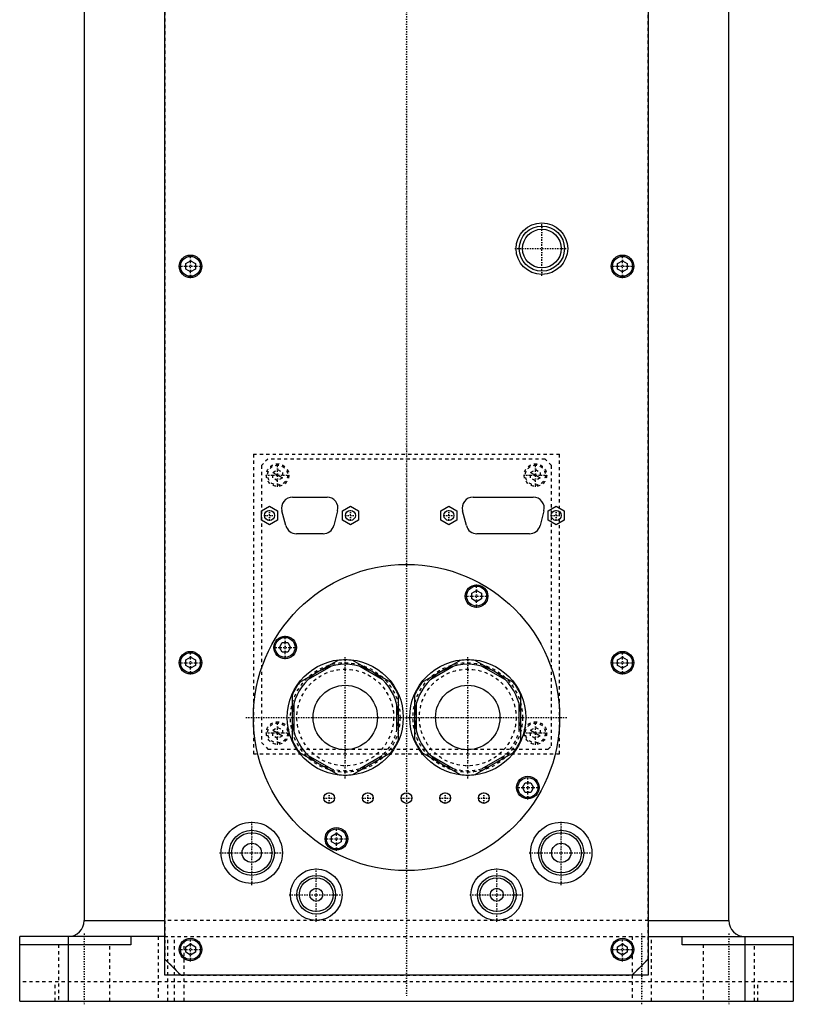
# Model space of a CAD drawing. Extents: x -120 to 120, y -1 to 1168.
# Tile 1 of 8: x -120 to 120, y -1 to 305. Entities that reach past the tile are written whole.
import ezdxf

# ---------------------------------------------------------------- set-up
doc = ezdxf.new("R2010")
doc.units = 0
doc.linetypes.add('CENTER', pattern=[1.5, 0.45, -0.5, 0.05, -0.5])
doc.linetypes.add('DASHED', pattern=[2, 1, -1])
for name, color, linetype in [('AM_0', 7, 'CONTINUOUS'), ('AM_10', 7, 'CONTINUOUS'), ('AM_3', 7, 'DASHED'), ('AM_7', 7, 'CENTER')]:
    doc.layers.add(name, color=color, linetype=linetype)

msp = doc.modelspace()

# ---------------------------------------------------------------- linework, layer by layer
at = {"layer": 'AM_0', "color": 7, "linetype": 'CONTINUOUS'}
for p, q in [((-100, 363), (-100, 25)), ((100, 25), (100, 363)), ((-75, 8), (-75, 320)), ((75, 320), (75, 8)), ((-68.5, 228.87), (-67, 229.73)), ((-67, 229.73), (-65.5, 228.87)), ((65.5, 228.87), (67, 229.73)), ((67, 229.73), (68.5, 228.87)), ((-68.5, 227.13), (-68.5, 228.87)), ((-67, 226.27), (-68.5, 227.13)), ((-65.5, 227.13), (-67, 226.27)), ((-65.5, 228.87), (-65.5, 227.13)), ((65.5, 227.13), (65.5, 228.87)), ((67, 226.27), (65.5, 227.13)), ((68.5, 227.13), (67, 226.27)), ((68.5, 228.87), (68.5, 227.13)), ((-35.34, 156.4), (-24.66, 156.4)), ((20.66, 156.4), (39.34, 156.4)), ((-45, 152.14), (-42.5, 153.59)), ((-42.5, 153.59), (-40, 152.14)), ((-19.9, 152.14), (-17.4, 153.59)), ((-17.4, 153.59), (-14.9, 152.14)), ((10.65, 152.14), (13.15, 153.59)), ((13.15, 153.59), (15.65, 152.14)), ((43.95, 152.14), (46.45, 153.59)), ((46.45, 153.59), (48.95, 152.14)), ((-45, 149.26), (-45, 152.14)), ((-40, 152.14), (-40, 149.26)), ((-37.42, 147.53), (-38.63, 152.13)), ((-21.37, 152.13), (-22.58, 147.53)), ((-19.9, 149.26), (-19.9, 152.14)), ((-14.9, 152.14), (-14.9, 149.26)), ((10.65, 149.26), (10.65, 152.14)), ((15.65, 152.14), (15.65, 149.26)), ((18.58, 147.53), (17.37, 152.13)), ((42.63, 152.13), (41.42, 147.53)), ((43.95, 149.26), (43.95, 152.14)), ((48.95, 152.14), (48.95, 149.26)), ((-42.5, 147.81), (-45, 149.26)), ((-40, 149.26), (-42.5, 147.81)), ((-17.4, 147.81), (-19.9, 149.26)), ((-14.9, 149.26), (-17.4, 147.81)), ((13.15, 147.81), (10.65, 149.26)), ((15.65, 149.26), (13.15, 147.81)), ((46.45, 147.81), (43.95, 149.26)), ((48.95, 149.26), (46.45, 147.81)), ((-25.87, 145), (-34.13, 145)), ((38.13, 145), (21.87, 145)), ((20.25, 126.54), (21.75, 127.4)), ((20.25, 124.81), (20.25, 126.54)), ((21.75, 127.4), (23.25, 126.54)), ((23.25, 126.54), (23.25, 124.81)), ((21.75, 123.94), (20.25, 124.81)), ((23.25, 124.81), (21.75, 123.94)), ((-39.4, 109.75), (-38.54, 111.25)), ((-38.54, 111.25), (-36.81, 111.25)), ((-36.81, 111.25), (-35.94, 109.75)), ((-38.54, 108.25), (-39.4, 109.75)), ((-36.81, 108.25), (-38.54, 108.25)), ((-35.94, 109.75), (-36.81, 108.25)), ((-68.5, 105.87), (-67, 106.73)), ((-68.5, 104.13), (-68.5, 105.87)), ((-67, 103.27), (-68.5, 104.13)), ((-67, 106.73), (-65.5, 105.87)), ((-65.5, 104.13), (-67, 103.27)), ((-65.5, 105.87), (-65.5, 104.13)), ((-21.3, 105.73), (-33.2, 98.85)), ((-4.8, 98.85), (-16.7, 105.73)), ((16.7, 105.73), (4.8, 98.85)), ((33.2, 98.85), (21.3, 105.73)), ((65.5, 105.87), (67, 106.73)), ((65.5, 104.13), (65.5, 105.87)), ((67, 103.27), (65.5, 104.13)), ((67, 106.73), (68.5, 105.87)), ((68.5, 104.13), (67, 103.27)), ((68.5, 105.87), (68.5, 104.13)), ((-23.51, 103.87), (-30.49, 99.84)), ((-7.51, 99.84), (-14.49, 103.87)), ((14.49, 103.87), (7.51, 99.84)), ((30.49, 99.84), (23.51, 103.87)), ((-35.5, 94.88), (-35.5, 81.12)), ((-2.5, 81.12), (-2.5, 94.88)), ((2.5, 94.88), (2.5, 81.12)), ((35.5, 81.12), (35.5, 94.88)), ((-35, 92.03), (-35, 83.97)), ((-3, 83.97), (-3, 92.03)), ((3, 92.03), (3, 83.97)), ((35, 83.97), (35, 92.03)), ((-33.2, 77.15), (-21.3, 70.27)), ((-16.7, 70.27), (-4.8, 77.15)), ((4.8, 77.15), (16.7, 70.27)), ((21.3, 70.27), (33.2, 77.15)), ((-30.49, 76.16), (-23.51, 72.13)), ((-14.49, 72.13), (-7.51, 76.16)), ((7.51, 76.16), (14.49, 72.13)), ((23.51, 72.13), (30.49, 76.16)), ((35.94, 66.25), (36.81, 67.75)), ((36.81, 67.75), (38.54, 67.75)), ((38.54, 67.75), (39.4, 66.25)), ((36.81, 64.75), (35.94, 66.25)), ((38.54, 64.75), (36.81, 64.75)), ((39.4, 66.25), (38.54, 64.75)), ((-23.25, 51.19), (-21.75, 52.06)), ((-21.75, 52.06), (-20.25, 51.19)), ((-23.25, 49.46), (-23.25, 51.19)), ((-21.75, 48.6), (-23.25, 49.46)), ((-20.25, 49.46), (-21.75, 48.6)), ((-20.25, 51.19), (-20.25, 49.46)), ((-100, 25), (-75, 25)), ((75, 25), (100, 25)), ((-120, 0), (-120, 20)), ((-75, 20), (-120, 20)), ((-105, 20), (-105, 0)), ((-85.5, 20), (-85.5, 17.5)), ((75, 20), (120, 20)), ((85.5, 17.5), (85.5, 20)), ((105, 20), (105, 0)), ((120, 20), (120, 0)), ((-85.5, 17.5), (-120, 17.5)), ((-68.5, 16.87), (-67, 17.73)), ((-68.5, 15.13), (-68.5, 16.87)), ((-67, 17.73), (-65.5, 16.87)), ((-65.5, 16.87), (-65.5, 15.13)), ((65.5, 16.87), (67, 17.73)), ((65.5, 15.13), (65.5, 16.87)), ((67, 17.73), (68.5, 16.87)), ((68.5, 16.87), (68.5, 15.13)), ((120, 17.5), (85.5, 17.5)), ((-75, 13), (-70, 8)), ((-67, 14.27), (-68.5, 15.13)), ((-65.5, 15.13), (-67, 14.27)), ((67, 14.27), (65.5, 15.13)), ((68.5, 15.13), (67, 14.27)), ((70, 8), (75, 13)), ((75, 8), (-75, 8)), ((-120, 0), (120, 0))]:
    msp.add_line(p, q, dxfattribs=at)
for centre, radius in [((42, 233.5), 8), ((42, 233.5), 7), ((42, 233.5), 6), ((-67, 228), 3.5), ((-67, 228), 3.1), ((67, 228), 3.5), ((67, 228), 3.1), ((-42.5, 150.7), 1.55), ((-17.4, 150.7), 1.55), ((13.15, 150.7), 1.55), ((46.45, 150.7), 1.55), ((0, 88), 47.5), ((21.75, 125.67), 3.5), ((21.75, 125.67), 3.1), ((-37.67, 109.75), 3.5), ((-37.67, 109.75), 3.1), ((-67, 105), 3.5), ((-67, 105), 3.1), ((67, 105), 3.5), ((67, 105), 3.1), ((-19, 88), 18), ((19, 88), 18), ((-19, 88), 10), ((19, 88), 10), ((37.67, 66.25), 3.5), ((37.67, 66.25), 3.1), ((-24, 63), 1.65), ((-12, 63), 1.65), ((0, 63), 1.65), ((12, 63), 1.65), ((24, 63), 1.65), ((-48, 46), 9.5), ((48, 46), 9.5), ((-48, 46), 7), ((-48, 46), 6.25), ((-21.75, 50.33), 3.5), ((-21.75, 50.33), 3.1), ((48, 46), 7), ((48, 46), 6.25), ((-48, 46), 3), ((48, 46), 3), ((-28, 33), 8), ((28, 33), 8), ((-28, 33), 6), ((-28, 33), 5.25), ((28, 33), 6), ((28, 33), 5.25), ((-28, 33), 2), ((28, 33), 2), ((-67, 16), 3.5), ((-67, 16), 3.1), ((67, 16), 3.5), ((67, 16), 3.1)]:
    msp.add_circle(centre, radius, dxfattribs=at)
for centre, radius, start, end in [((-35.34, 153), 3.4, 90, 194.7436), ((-24.66, 153), 3.4, 345.2564, 90), ((20.66, 153), 3.4, 90, 194.7436), ((39.34, 153), 3.4, 345.2564, 90), ((-34.13, 148.4), 3.4, 194.7436, 270), ((-25.87, 148.4), 3.4, 270, 345.2564), ((21.87, 148.4), 3.4, 194.7436, 270), ((38.13, 148.4), 3.4, 270, 345.2564), ((-19, 88), 16.5, 0, 240), ((-19, 88), 17.87, 82.6199, 97.3801), ((19, 88), 16.5, 0, 240), ((19, 88), 17.87, 82.6199, 97.3801), ((-19, 88), 17.87, 142.6199, 157.3801), ((-19, 88), 17.87, 22.6199, 37.3801), ((19, 88), 17.87, 142.6199, 157.3801), ((19, 88), 17.88, 22.6199, 37.3801), ((-19, 88), 17.87, 202.6199, 217.3801), ((-19, 88), 17.88, 322.6199, 337.3801), ((19, 88), 17.87, 202.6199, 217.3801), ((19, 88), 17.88, 322.6199, 337.3801), ((-19, 88), 17.87, 262.6199, 277.3801), ((19, 88), 17.87, 262.6199, 277.3801), ((-105, 25), 5, 270, 0), ((105, 25), 5, 180, 270)]:
    msp.add_arc(centre, radius, start, end, dxfattribs=at)
at = {"layer": 'AM_10', "color": 7, "linetype": 'CONTINUOUS'}
for p, q in [((-41.5, 164.07), (-38.5, 162.33)), ((38.5, 164.07), (41.5, 162.33)), ((-41.5, 84.07), (-38.5, 82.33)), ((38.5, 84.07), (41.5, 82.33))]:
    msp.add_line(p, q, dxfattribs=at)
at = {"layer": 'AM_3', "color": 6, "linetype": 'DASHED'}
for p, q in [((-74.95, 318.95), (-74.95, 13.05)), ((74.95, 13.05), (74.95, 318.95)), ((-47.5, 169.7), (47.5, 169.7)), ((-47.5, 169.7), (-47.5, 76.7)), ((-43, 168.2), (-45, 166.2)), ((43, 168.2), (-43, 168.2)), ((45, 166.2), (43, 168.2)), ((47.5, 76.7), (47.5, 169.7)), ((-45, 166.2), (-45, 80.2)), ((45, 79.2), (45, 166.2)), ((-41.5, 164.07), (-40, 164.93)), ((-41.5, 162.33), (-41.5, 164.07)), ((-40, 161.47), (-41.5, 162.33)), ((-40, 164.93), (-38.5, 164.07)), ((-38.5, 162.33), (-40, 161.47)), ((-38.5, 164.07), (-38.5, 162.33)), ((38.5, 164.07), (40, 164.93)), ((38.5, 162.33), (38.5, 164.07)), ((40, 161.47), (38.5, 162.33)), ((40, 164.93), (41.5, 164.07)), ((41.5, 162.33), (40, 161.47)), ((41.5, 164.07), (41.5, 162.33)), ((-41.5, 84.07), (-40, 84.93)), ((-41.5, 82.33), (-41.5, 84.07)), ((-40, 84.93), (-38.5, 84.07)), ((-38.5, 84.07), (-38.5, 82.33)), ((38.5, 84.07), (40, 84.93)), ((38.5, 82.33), (38.5, 84.07)), ((40, 84.93), (41.5, 84.07)), ((41.5, 84.07), (41.5, 82.33)), ((-45, 80.2), (-43, 78.2)), ((-40, 81.47), (-41.5, 82.33)), ((-38.5, 82.33), (-40, 81.47)), ((40, 81.47), (38.5, 82.33)), ((41.5, 82.33), (40, 81.47)), ((-47.5, 76.7), (47.5, 76.7)), ((-43, 78.2), (44, 78.2)), ((44, 78.2), (45, 79.2)), ((75, 25), (-75, 25)), ((-77, 20), (-77, 0)), ((-75, 20), (85.5, 20)), ((-74, 0), (-74, 20)), ((-72, 0), (-72, 20)), ((-69, 0), (-69, 20)), ((70, 20), (70, 0)), ((76, 0), (76, 20)), ((-108, 17.5), (-108, 0)), ((-92, 0), (-92, 17.5)), ((92, 17.5), (92, 0)), ((108, 0), (108, 17.5)), ((-74.95, 13.05), (-69.95, 8.05)), ((69.95, 8.05), (74.95, 13.05)), ((-69.95, 8.05), (69.95, 8.05)), ((120, 6), (-120, 6)), ((-108.97, 0), (-108.97, 6)), ((108.97, 0), (108.97, 6))]:
    msp.add_line(p, q, dxfattribs=at)
for centre, radius in [((-40, 163.2), 3.5), ((-40, 163.2), 3.1), ((40, 163.2), 3.5), ((40, 163.2), 3.1), ((-19, 88), 17), ((19, 88), 17), ((-19, 88), 15), ((19, 88), 15), ((-40, 83.2), 3.5), ((-40, 83.2), 3.1), ((40, 83.2), 3.5), ((40, 83.2), 3.1)]:
    msp.add_circle(centre, radius, dxfattribs=at)
for centre in [(-19, 88), (19, 88)]:
    msp.add_arc(centre, 16.5, 240, 0, dxfattribs=at)
at = {"layer": 'AM_7', "color": 4, "linetype": 'CENTER'}
for p, q in [((0, 406.4), (0, 1.6)), ((42, 225.1), (42, 241.9)), ((33.6, 233.5), (50.4, 233.5)), ((-67, 224.32), (-67, 231.68)), ((67, 224.32), (67, 231.68)), ((-70.67, 228), (-63.33, 228)), ((63.33, 228), (70.67, 228)), ((-40, 159.53), (-40, 166.88)), ((40, 159.53), (40, 166.88)), ((-43.67, 163.2), (-36.33, 163.2)), ((36.33, 163.2), (43.67, 163.2)), ((-44.13, 150.7), (-40.87, 150.7)), ((-42.5, 149.07), (-42.5, 152.33)), ((-19.03, 150.7), (-15.77, 150.7)), ((-17.4, 149.07), (-17.4, 152.33)), ((11.52, 150.7), (14.78, 150.7)), ((13.15, 149.07), (13.15, 152.33)), ((44.82, 150.7), (48.08, 150.7)), ((46.45, 149.07), (46.45, 152.33)), ((21.75, 122), (21.75, 129.35)), ((18.08, 125.67), (25.43, 125.67)), ((-37.67, 106.08), (-37.67, 113.42)), ((-67, 101.33), (-67, 108.67)), ((-41.35, 109.75), (-34, 109.75)), ((67, 101.33), (67, 108.67)), ((-70.67, 105), (-63.33, 105)), ((-19, 69.1), (-19, 106.9)), ((19, 69.1), (19, 106.9)), ((63.33, 105), (70.67, 105)), ((-49.88, 88), (49.88, 88)), ((-40, 79.53), (-40, 86.88)), ((40, 79.53), (40, 86.88)), ((-43.67, 83.2), (-36.33, 83.2)), ((36.33, 83.2), (43.67, 83.2)), ((37.67, 62.58), (37.67, 69.93)), ((-24, 61.27), (-24, 64.73)), ((-12, 61.27), (-12, 64.73)), ((12, 61.27), (12, 64.73)), ((24, 61.27), (24, 64.73)), ((34, 66.25), (41.35, 66.25)), ((-25.73, 63), (-22.27, 63)), ((-13.73, 63), (-10.27, 63)), ((-1.73, 63), (1.73, 63)), ((10.27, 63), (13.73, 63)), ((22.27, 63), (25.73, 63)), ((-48, 36.02), (-48, 55.98)), ((48, 36.02), (48, 55.98)), ((-21.75, 46.65), (-21.75, 54)), ((-25.43, 50.33), (-18.07, 50.33)), ((-57.98, 46), (-38.02, 46)), ((38.02, 46), (57.98, 46)), ((-28, 24.6), (-28, 41.4)), ((28, 24.6), (28, 41.4)), ((-36.4, 33), (-19.6, 33)), ((19.6, 33), (36.4, 33)), ((-100, 21), (-100, -1)), ((-67, 12.32), (-67, 19.68)), ((67, 12.32), (67, 19.68)), ((73, -1), (73, 21)), ((100, 21), (100, -1)), ((-70.67, 16), (-63.33, 16)), ((63.33, 16), (70.67, 16))]:
    msp.add_line(p, q, dxfattribs=at)

doc.saveas('drawing.dxf')
